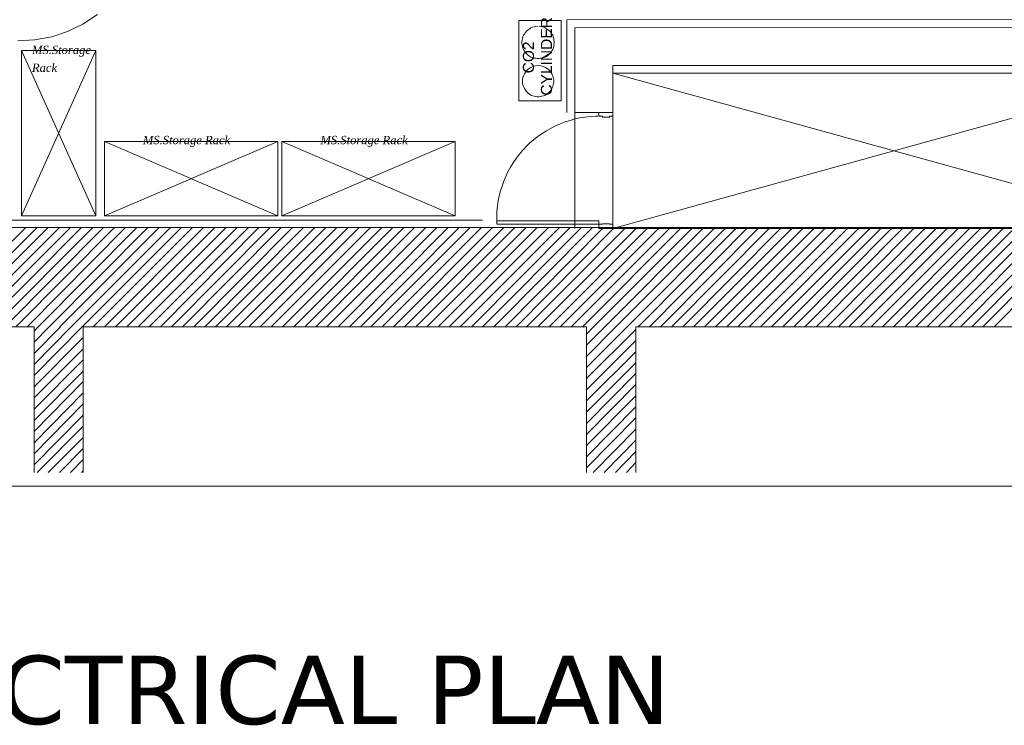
# Model space of a CAD drawing. Header units: millimetres. Extents: x 140304 to 319987, y -10756 to 142544.
# Tile 38 of 203: x 152728 to 158698, y 64620 to 68897. Entities that reach past the tile are written whole.
import ezdxf

# ---------------------------------------------------------------- set-up
doc = ezdxf.new("R2010")
doc.units = ezdxf.units.MM
doc.header["$LTSCALE"] = 10
doc.layers.get('0').update_dxf_attribs({"linetype": 'CONTINUOUS'})
doc.layers.get('Defpoints').update_dxf_attribs({"color": 253, "linetype": 'CONTINUOUS'})
for name, color, linetype, lineweight in [('A wall', 1, 'CONTINUOUS', 15), ('ele_15', 34, 'CONTINUOUS', 15), ('EQUIPMENT', 13, 'CONTINUOUS', 18), ('T', 2, 'CONTINUOUS', 20)]:
    doc.layers.add(name, color=color, linetype=linetype, lineweight=lineweight)
doc.layers.add('hatch', color=7, linetype='CONTINUOUS', lineweight=0, true_color=0x919191)
doc.layers.add('TEXT', color=150, linetype='CONTINUOUS')
doc.styles.get("Standard").update_dxf_attribs({"font": 'verdana.ttf'})

# ---------------------------------------------------------------- blocks, each defined once
blk = doc.blocks.new('Base lucknow')
for points in [[(153110.9, 88766.4), (153018.9, 88720.4)], [(153199.9, 88824.2), (153110.9, 88766.4)], [(156011.9, 88788.7), (155755.3, 88788.7)], [(155755.3, 88788.7), (155755.3, 88300.6)], [(156011.9, 88300.6), (156011.9, 88788.7)], [(156044.5, 88791.6), (161745.5, 88799)], [(156044.5, 88229.5), (156044.5, 88791.6)], [(153018.9, 88720.4), (152922.6, 88689.3)], [(155792.3, 88713), (155787.9, 88705.6)], [(155798.3, 88720.4), (155792.3, 88713)], [(155805.7, 88727.8), (155798.3, 88720.4)], [(155813.1, 88733.7), (155805.7, 88727.8)], [(155820.5, 88738.2), (155813.1, 88733.7)], [(155827.9, 88742.7), (155820.5, 88738.2)], [(155836.8, 88747.1), (155827.9, 88742.7)], [(155847.2, 88750.1), (155836.8, 88747.1)], [(155856.1, 88751.6), (155847.2, 88750.1)], [(155870.9, 88753), (155856.1, 88751.6)], [(155885.7, 88751.6), (155876.8, 88753)], [(155896.2, 88750.1), (155885.7, 88751.6)], [(155905.1, 88747.1), (155896.2, 88750.1)], [(155913.9, 88742.7), (155905.1, 88747.1)], [(155921.4, 88738.2), (155913.9, 88742.7)], [(155930.2, 88733.7), (155921.4, 88738.2)], [(155936.2, 88727.8), (155930.2, 88733.7)], [(155943.6, 88720.4), (155936.2, 88727.8)], [(155949.6, 88713), (155943.6, 88720.4)], [(155955.4, 88705.6), (155949.6, 88713)], [(152818.7, 88671.4), (152716.4, 88664)], [(152922.6, 88689.3), (152818.7, 88671.4)], [(155774.5, 88669.9), (155773.1, 88659.6)], [(155773.1, 88659.6), (155773.1, 88649.2)], [(155773.1, 88649.2), (155774.5, 88640.3)], [(155776, 88678.8), (155774.5, 88669.9)], [(155779, 88689.3), (155776, 88678.8)], [(155783.4, 88698.2), (155779, 88689.3)], [(155787.9, 88705.6), (155783.4, 88698.2)], [(155959.9, 88698.2), (155955.4, 88705.6)], [(155962.9, 88689.3), (155959.9, 88698.2)], [(155965.9, 88678.8), (155962.9, 88689.3)], [(155967.3, 88669.9), (155965.9, 88678.8)], [(155968.8, 88659.6), (155967.3, 88669.9)], [(155967.3, 88640.3), (155968.8, 88649.2)], [(155968.8, 88649.2), (155968.8, 88659.6)], [(155774.5, 88640.3), (155776, 88629.9)], [(155776, 88629.9), (155779, 88621)], [(155779, 88621), (155783.4, 88612.2)], [(155783.4, 88612.2), (155787.9, 88604.7)], [(155787.9, 88604.7), (155792.3, 88595.9)], [(155792.3, 88595.9), (155798.3, 88589.9)], [(155798.3, 88589.9), (155805.7, 88582.5)], [(155936.2, 88582.5), (155943.6, 88589.9)], [(155943.6, 88589.9), (155949.6, 88595.9)], [(155949.6, 88595.9), (155955.4, 88604.7)], [(155955.4, 88604.7), (155959.9, 88612.2)], [(155959.9, 88612.2), (155962.9, 88621)], [(155962.9, 88621), (155965.9, 88629.9)], [(155965.9, 88629.9), (155967.3, 88640.3)], [(155805.7, 88582.5), (155813.1, 88576.5)], [(155813.1, 88576.5), (155820.5, 88570.6)], [(155820.5, 88570.6), (155827.9, 88566.2)], [(155827.9, 88566.2), (155836.8, 88563.1)], [(155836.8, 88563.1), (155847.2, 88560.2)], [(155847.2, 88560.2), (155856.1, 88558.8)], [(155856.1, 88558.8), (155866.5, 88557.3)], [(155866.5, 88557.3), (155876.8, 88557.3)], [(155876.8, 88557.3), (155885.7, 88558.8)], [(155885.7, 88558.8), (155896.2, 88560.2)], [(155896.2, 88560.2), (155905.1, 88563.1)], [(155905.1, 88563.1), (155913.9, 88566.2)], [(155913.9, 88566.2), (155921.4, 88570.6)], [(155921.4, 88570.6), (155930.2, 88576.5)], [(155930.2, 88576.5), (155936.2, 88582.5)], [(155798.3, 88480.2), (155787.9, 88465.3)], [(155811.6, 88493.4), (155798.3, 88480.2)], [(155826.5, 88503.9), (155811.6, 88493.4)], [(155838.3, 88508.3), (155826.5, 88503.9)], [(155847.2, 88511.3), (155838.3, 88508.3)], [(155856.1, 88512.8), (155847.2, 88511.3)], [(155870.9, 88514.2), (155856.1, 88512.8)], [(155885.7, 88512.8), (155875.4, 88514.2)], [(155894.7, 88511.3), (155885.7, 88512.8)], [(155903.6, 88508.3), (155894.7, 88511.3)], [(155915.4, 88503.9), (155903.6, 88508.3)], [(155931.7, 88493.4), (155915.4, 88503.9)], [(155943.6, 88480.2), (155931.7, 88493.4)], [(155954, 88465.3), (155943.6, 88480.2)], [(156324.7, 88468.3), (159734.4, 88468.3)], [(156324.7, 87528), (156324.7, 88468.3)], [(155779, 88443.1), (155777.5, 88434.2)], [(155777.5, 88434.2), (155777.5, 88425.3)], [(155777.5, 88425.3), (155777.5, 88414.9)], [(155777.5, 88414.9), (155777.5, 88406)], [(155782, 88452), (155779, 88443.1)], [(155787.9, 88465.3), (155782, 88452)], [(155959.9, 88452), (155954, 88465.3)], [(155962.9, 88443.1), (155959.9, 88452)], [(155964.4, 88434.2), (155962.9, 88443.1)], [(155965.9, 88425.3), (155964.4, 88434.2)], [(155964.4, 88406), (155965.9, 88414.9)], [(155965.9, 88414.9), (155965.9, 88425.3)], [(155777.5, 88406), (155779, 88397.1)], [(155779, 88397.1), (155782, 88388.2)], [(155782, 88388.2), (155787.9, 88374.8)], [(155787.9, 88374.8), (155798.3, 88360)], [(155798.3, 88360), (155811.6, 88346.6)], [(155931.7, 88346.6), (155943.6, 88360)], [(155943.6, 88360), (155954, 88374.8)], [(155954, 88374.8), (155959.9, 88388.2)], [(155959.9, 88388.2), (155962.9, 88397.1)], [(155962.9, 88397.1), (155964.4, 88406)], [(155755.3, 88300.6), (156011.9, 88300.6)], [(155811.6, 88346.6), (155826.5, 88336.3)], [(155826.5, 88336.3), (155838.3, 88331.8)], [(155838.3, 88331.8), (155847.2, 88328.9)], [(155847.2, 88328.9), (155856.1, 88327.4)], [(155856.1, 88327.4), (155866.5, 88325.9)], [(155866.5, 88325.9), (155875.4, 88325.9)], [(155875.4, 88325.9), (155885.7, 88327.4)], [(155885.7, 88327.4), (155894.7, 88328.9)], [(155894.7, 88328.9), (155903.6, 88331.8)], [(155903.6, 88331.8), (155915.4, 88336.3)], [(155915.4, 88336.3), (155931.7, 88346.6)], [(156093.4, 87528), (156093.4, 88229.5)], [(156240.2, 88229.5), (156324.7, 88229.5)], [(156240.2, 88229.5), (156240.2, 88208.7)], [(156324.7, 87528), (156324.7, 88229.5)], [(156324.7, 88229.5), (156324.7, 88208.7)], [(156035.6, 88173.1), (156005.9, 88161.2)], [(156065.3, 88182), (156035.6, 88173.1)], [(156094.9, 88190.9), (156065.3, 88182)], [(156124.5, 88196.9), (156094.9, 88190.9)], [(156155.7, 88202.8), (156124.5, 88196.9)], [(156186.8, 88205.8), (156155.7, 88202.8)], [(156219.5, 88207.2), (156186.8, 88205.8)], [(156234.3, 88208.7), (156219.5, 88207.2)], [(156240.2, 88208.7), (156261, 88208.7)], [(156261, 88208.7), (156261, 88201.3)], [(156261, 88201.3), (156304, 88201.3)], [(156304, 88208.7), (156304, 88201.3)], [(156304, 88208.7), (156324.7, 88208.7)], [(155922.8, 88119.7), (155896.2, 88103.4)], [(155949.6, 88136), (155922.8, 88119.7)], [(155977.7, 88149.4), (155949.6, 88136)], [(156005.9, 88161.2), (155977.7, 88149.4)], [(155845.7, 88066.3), (155822, 88045.6)], [(155869.4, 88085.7), (155845.7, 88066.3)], [(155896.2, 88103.4), (155869.4, 88085.7)], [(155777.5, 87999.6), (155756.8, 87975.8)], [(155787.9, 88011.5), (155777.5, 87999.6)], [(155798.3, 88023.4), (155787.9, 88011.5)], [(155822, 88045.6), (155798.3, 88023.4)], [(155737.4, 87950.7), (155719.7, 87925.5)], [(155756.8, 87975.8), (155737.4, 87950.7)], [(155688.5, 87870.6), (155675.2, 87842.4)], [(155703.4, 87898.7), (155688.5, 87870.6)], [(155719.7, 87925.5), (155703.4, 87898.7)], [(155663.3, 87814.2), (155652.9, 87784.6)], [(155675.2, 87842.4), (155663.3, 87814.2)], [(155642.6, 87754.9), (155635.1, 87725.3)], [(155652.9, 87784.6), (155642.6, 87754.9)], [(155629.2, 87694.1), (155624.8, 87663)], [(155635.1, 87725.3), (155629.2, 87694.1)], [(155621.8, 87631.8), (155620.3, 87600.7)], [(155624.8, 87663), (155621.8, 87631.8)], [(144273.2, 87578.4), (155534.3, 87578.4)], [(155620.3, 87600.7), (155620.3, 87569.5)], [(156240.2, 87573.9), (155623.2, 87573.9)], [(156240.2, 87553.2), (156240.2, 87573.9)], [(140828, 87532.4), (159965.8, 87532.4)], [(155620.3, 87569.5), (155621.8, 87553.2)], [(156240.2, 87553.2), (155623.2, 87553.2)], [(156240.2, 87528), (156240.2, 87553.2)], [(156240.2, 87553.2), (156261, 87553.2)], [(156240.2, 87528), (156324.7, 87528)], [(156261, 87556.2), (156304, 87556.2)], [(156304, 87553.2), (156324.7, 87553.2)], [(156324.7, 87528), (156324.7, 87553.2)], [(159734.4, 87528), (156324.7, 87528)], [(152815.8, 86930.3), (149762.1, 86930.3)], [(152815.8, 86047.9), (152815.8, 86930.3)], [(156164.6, 86930.3), (153113.9, 86930.3)], [(153113.9, 86930.3), (153113.9, 86047.9)], [(156164.6, 86047.9), (156164.6, 86930.3)], [(156164.6, 86887.3), (156207.6, 86930.3)], [(159517.9, 86930.3), (156464.1, 86930.3)], [(156464.1, 86930.3), (156464.1, 86047.9)]]:
    blk.add_lwpolyline(points)
at = {"layer": 'A wall', "ltscale": 0.25}
for points in [[(156093.4, 88742.7), (161696.5, 88748.5)], [(156093.4, 88229.5), (156093.4, 88742.7)], [(156324.7, 88229.5), (156324.7, 88514.2)], [(156324.7, 88514.2), (159738.8, 88514.2)], [(156093.4, 88229.5), (156324.7, 88229.5)], [(140828, 87532.4), (159965.8, 87532.4)], [(152815.8, 86930.3), (149762.1, 86930.3)], [(152815.8, 86047.9), (152815.8, 86930.3)], [(156164.6, 86930.3), (153113.9, 86930.3)], [(153113.9, 86930.3), (153113.9, 86047.9)], [(156164.6, 86047.9), (156164.6, 86930.3)], [(159517.9, 86930.3), (156464.1, 86930.3)], [(156464.1, 86930.3), (156464.1, 86047.9)]]:
    blk.add_lwpolyline(points, dxfattribs=at)
at = {"layer": 'EQUIPMENT'}
for points in [[(152740.1, 87603.6), (152740.1, 88606.2)], [(152740.1, 88606.2), (153189.5, 88606.2)], [(153189.5, 87603.6), (152740.1, 88606.2)], [(153189.5, 88606.2), (152740.1, 87603.6)], [(153189.5, 88606.2), (153189.5, 87603.6)], [(153242.9, 88054.5), (154292.9, 88054.5)], [(153242.9, 87603.6), (153242.9, 88054.5)], [(153242.9, 87603.6), (154292.9, 88054.5)], [(154292.9, 87603.6), (153242.9, 88054.5)], [(154292.9, 88054.5), (154292.9, 87603.6)], [(154318.1, 88054.5), (155368.1, 88054.5)], [(154318.1, 87603.6), (154318.1, 88054.5)], [(154318.1, 87603.6), (155368.1, 88054.5)], [(155368.1, 87603.6), (154318.1, 88054.5)], [(155368.1, 88054.5), (155368.1, 87603.6)], [(153189.5, 87603.6), (152740.1, 87603.6)], [(154292.9, 87603.6), (153242.9, 87603.6)], [(155368.1, 87603.6), (154318.1, 87603.6)]]:
    blk.add_lwpolyline(points, dxfattribs=at)
at = {"layer": 'hatch'}
for points in [[(156324.7, 87528), (159734.4, 88468.3)], [(156324.7, 88468.3), (159734.4, 87528)], [(152164.7, 86930.3), (152765.3, 87532.4)], [(152231.4, 86930.3), (152833.5, 87532.4)], [(152299.6, 86930.3), (152900.3, 87532.4)], [(152366.4, 86930.3), (152968.6, 87532.4)], [(152434.7, 86930.3), (153036.8, 87532.4)], [(152502.8, 86930.3), (153103.5, 87532.4)], [(152569.6, 86930.3), (153171.7, 87532.4)], [(152637.8, 86930.3), (153235.5, 87532.4)], [(152704.6, 86930.3), (153303.7, 87532.4)], [(152772.7, 86930.3), (153370.5, 87532.4)], [(152841, 86930.3), (153438.7, 87532.4)], [(152907.7, 86930.3), (153505.4, 87532.4)], [(152971.5, 86930.3), (153573.6, 87532.4)], [(153039.7, 86930.3), (153641.9, 87532.4)], [(153108, 86930.3), (153708.6, 87532.4)], [(153174.6, 86930.3), (153776.8, 87532.4)], [(153242.9, 86930.3), (153843.6, 87532.4)], [(153309.7, 86930.3), (153911.8, 87532.4)], [(153377.9, 86930.3), (153980, 87532.4)], [(153446.1, 86930.3), (154046.7, 87532.4)], [(153512.8, 86930.3), (154114.9, 87532.4)], [(153581, 86930.3), (154178.7, 87532.4)], [(153647.8, 86930.3), (154246.9, 87532.4)], [(153716, 86930.3), (154313.7, 87532.4)], [(153784.2, 86930.3), (154381.9, 87532.4)], [(153851, 86930.3), (154448.6, 87532.4)], [(153914.7, 86930.3), (154516.9, 87532.4)], [(153983, 86930.3), (154585.1, 87532.4)], [(154051.2, 86930.3), (154651.9, 87532.4)], [(154117.9, 86930.3), (154720.1, 87532.4)], [(154186.1, 86930.3), (154786.8, 87532.4)], [(154252.9, 86930.3), (154855, 87532.4)], [(154321.1, 86930.3), (154923.3, 87532.4)], [(154389.4, 86930.3), (154989.9, 87532.4)], [(154456, 86930.3), (155058.2, 87532.4)], [(154524.3, 86930.3), (155122, 87532.4)], [(154591.1, 86930.3), (155190.2, 87532.4)], [(154659.3, 86930.3), (155256.9, 87532.4)], [(154727.4, 86930.3), (155325.2, 87532.4)], [(154794.2, 86930.3), (155391.9, 87532.4)], [(154858, 86930.3), (155460.1, 87532.4)], [(154926.2, 86930.3), (155528.3, 87532.4)], [(154994.4, 86930.3), (155595.1, 87532.4)], [(155061.2, 86930.3), (155663.3, 87532.4)], [(155129.4, 86930.3), (155730, 87532.4)], [(155196.1, 86930.3), (155798.3, 87532.4)], [(155264.4, 86930.3), (155866.5, 87532.4)], [(155332.6, 86930.3), (155933.3, 87532.4)], [(155399.3, 86930.3), (156001.4, 87532.4)], [(155467.5, 86930.3), (156065.3, 87532.4)], [(155534.3, 86930.3), (156133.4, 87532.4)], [(155602.5, 86930.3), (156200.2, 87532.4)], [(155670.8, 86930.3), (156268.4, 87532.4)], [(155737.4, 86930.3), (156335.2, 87532.4)], [(155801.2, 86930.3), (156403.3, 87532.4)], [(155869.4, 86930.3), (156471.6, 87532.4)], [(155937.7, 86930.3), (156538.3, 87532.4)], [(156004.4, 86930.3), (156606.6, 87532.4)], [(156072.7, 86930.3), (156673.3, 87532.4)], [(156139.4, 86930.3), (156741.5, 87532.4)], [(156207.6, 86930.3), (156809.7, 87532.4)], [(156275.8, 86930.3), (156876.5, 87532.4)], [(156342.6, 86930.3), (156944.7, 87532.4)], [(156410.7, 86930.3), (157011.4, 87532.4)], [(156477.5, 86930.3), (157076.7, 87532.4)], [(156545.8, 86930.3), (157143.4, 87532.4)], [(156614, 86930.3), (157211.6, 87532.4)], [(156680.7, 86930.3), (157278.4, 87532.4)], [(156748.9, 86930.3), (157346.6, 87532.4)], [(156812.7, 86930.3), (157414.8, 87532.4)], [(156880.9, 86930.3), (157481.6, 87532.4)], [(156947.7, 86930.3), (157549.8, 87532.4)], [(157015.9, 86930.3), (157616.5, 87532.4)], [(157082.6, 86930.3), (157684.7, 87532.4)], [(157150.8, 86930.3), (157753, 87532.4)], [(157219.1, 86930.3), (157819.7, 87532.4)], [(157285.8, 86930.3), (157888, 87532.4)], [(157354, 86930.3), (157954.7, 87532.4)], [(157420.8, 86930.3), (158020, 87532.4)], [(157489, 86930.3), (158086.6, 87532.4)], [(157557.2, 86930.3), (158154.9, 87532.4)], [(157623.9, 86930.3), (158221.7, 87532.4)], [(157692.1, 86930.3), (158289.9, 87532.4)], [(157756, 86930.3), (158358.1, 87532.4)], [(157824.1, 86930.3), (158424.8, 87532.4)], [(157890.9, 86930.3), (158493, 87532.4)], [(157959.1, 86930.3), (158559.8, 87532.4)], [(158025.9, 86930.3), (158628, 87532.4)], [(158094.1, 86930.3), (158696.2, 87532.4)], [(158162.3, 86930.3), (158763, 87532.4)], [(158229.1, 86930.3), (158831.2, 87532.4)], [(158297.3, 86930.3), (158897.9, 87532.4)], [(158364, 86930.3), (158963.2, 87532.4)], [(158432.2, 86930.3), (159029.9, 87532.4)], [(158500.5, 86930.3), (159098.1, 87532.4)], [(158567.2, 86930.3), (159164.9, 87532.4)], [(158635.4, 86930.3), (159233.1, 87532.4)], [(152815.8, 86905.1), (152841, 86930.3)], [(152815.8, 86838.3), (152907.7, 86930.3)], [(152815.8, 86770.1), (152976, 86930.3)], [(152815.8, 86701.9), (153039.7, 86930.3)], [(152815.8, 86635.2), (153108, 86930.3)], [(156164.6, 86820.6), (156275.8, 86930.3)], [(156164.6, 86752.3), (156342.6, 86930.3)], [(156164.6, 86684.1), (156410.7, 86930.3)], [(156164.6, 86617.4), (156464.1, 86915.5)], [(152815.8, 86567), (153113.9, 86866.6)], [(152815.8, 86500.2), (153113.9, 86798.3)], [(156164.6, 86549.2), (156464.1, 86848.7)], [(156164.6, 86482.4), (156464.1, 86780.6)], [(152815.8, 86432), (153113.9, 86731.5)], [(156164.6, 86414.2), (156464.1, 86713.8)], [(152815.8, 86363.8), (153113.9, 86663.3)], [(156164.6, 86345.9), (156464.1, 86648.5)], [(152815.8, 86297), (153113.9, 86599.6)], [(156164.6, 86279.3), (156464.1, 86581.8)], [(152815.8, 86228.8), (153113.9, 86531.3)], [(156164.6, 86211), (156464.1, 86513.6)], [(152815.8, 86162.1), (153113.9, 86464.6)], [(156164.6, 86144.2), (156464.1, 86446.8)], [(152815.8, 86093.9), (153113.9, 86396.4)], [(156164.6, 86076), (156464.1, 86378.6)], [(152833.5, 86047.9), (153113.9, 86328.2)], [(152900.3, 86047.9), (153113.9, 86261.4)], [(156204.7, 86047.9), (156464.1, 86310.4)], [(156271.3, 86047.9), (156464.1, 86243.6)], [(152968.6, 86047.9), (153113.9, 86193.2)], [(156339.6, 86047.9), (156464.1, 86175.4)], [(153036.8, 86047.9), (153113.9, 86126.5)], [(156406.4, 86047.9), (156464.1, 86108.7)], [(153103.5, 86047.9), (153113.9, 86058.2)]]:
    blk.add_lwpolyline(points, dxfattribs=at)
at = {"layer": 'T'}
blk.add_lwpolyline([(140304.4, 85966.3), (167058.2, 85966.3)], dxfattribs=at)
at = {"layer": 'TEXT', "char_height": 67.265, "attachment_point": 1, "rotation": 90}
for s, insert in [('{\\fArial|b0|i0|c0|p18;CYLINDER}', (155888.4, 88332.9)), ('{\\fArial|b0|i0|c0|p18;CO2}', (155779, 88467.5))]:
    blk.add_mtext(s, dxfattribs=dict(at, insert=insert))
at = {"layer": 'TEXT', "char_height": 50.448, "attachment_point": 7}
for s, insert in [('{\\fTimes New Roman|b0|i1|c0|p18;MS.Storage}', (152802.6, 88568.4)), ('{\\fTimes New Roman|b0|i1|c0|p18;Rack}', (152802.6, 88475.9)), ('{\\fTimes New Roman|b0|i1|c0|p18;MS.Storage Rack}', (153475.2, 88021.8)), ('{\\fTimes New Roman|b0|i1|c0|p18;MS.Storage Rack}', (154551.5, 88021.8))]:
    blk.add_mtext(s, dxfattribs=dict(at, insert=insert))

msp = doc.modelspace()

# ---------------------------------------------------------------- block references
at = {"layer": 'ele_15'}
msp.add_blockref('Base lucknow', (0, -19895.7), dxfattribs=at)

# ---------------------------------------------------------------- texts
at = {"layer": 'Defpoints', "lineweight": 5, "insert": (151570, 65042.4), "char_height": 414.72, "width": 6807.576, "attachment_point": 1}
msp.add_mtext('ELECTRICAL PLAN', dxfattribs=at)

doc.saveas('drawing.dxf')
